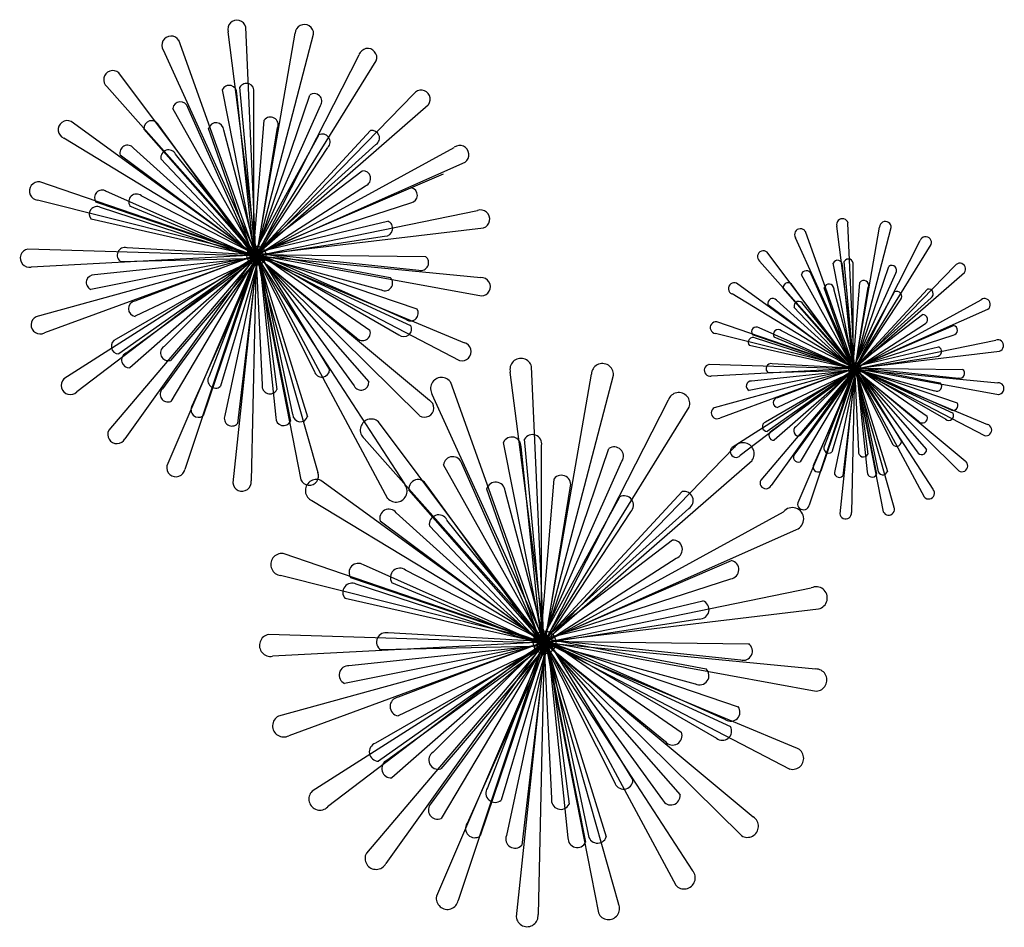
# Model space of a CAD drawing. Extents: x 31.5 to 42.8, y 2.5 to 12.9.
import ezdxf

# ---------------------------------------------------------------- set-up
doc = ezdxf.new("R2010")
doc.units = 0
doc.header["$MEASUREMENT"] = 0
doc.layers.get('0').update_dxf_attribs({"linetype": 'CONTINUOUS'})
doc.layers.add('DIBUJO', color=5, linetype='CONTINUOUS')

# ---------------------------------------------------------------- blocks, each defined once
blk = doc.blocks.new('ARBOL1')
for p, q in [((-3.29, 4.438), (-3.615, 6.977)), ((-3.302, 4.51), (-3.413, 7.031)), ((-3.328, 4.503), (-4.177, 6.879)), ((-3.328, 4.503), (-4.177, 6.879)), ((-3.285, 4.437), (-2.847, 6.959)), ((-3.275, 4.509), (-2.638, 6.951)), ((-3.295, 4.438), (-4.354, 6.768)), ((-3.295, 4.438), (-4.354, 6.768)), ((-3.28, 4.434), (-2.119, 6.715)), ((-3.28, 4.434), (-2.119, 6.715)), ((-3.25, 4.501), (-1.922, 6.646)), ((-3.25, 4.501), (-1.922, 6.646)), ((-3.351, 4.488), (-4.862, 6.508)), ((-3.3, 4.436), (-4.999, 6.35)), ((-3.3, 4.405), (-3.68, 6.313)), ((-3.302, 4.406), (-3.48, 6.344)), ((-3.322, 4.438), (-3.514, 6.271)), ((-3.32, 4.441), (-3.319, 6.284)), ((-3.307, 4.411), (-2.682, 6.254)), ((-3.277, 4.43), (-1.494, 6.268)), ((-3.295, 4.403), (-4.246, 6.101)), ((-3.326, 4.428), (-4.075, 6.112)), ((-3.309, 4.451), (-2.558, 6.134)), ((-3.228, 4.485), (-1.327, 6.143)), ((-3.328, 4.406), (-3.201, 5.968)), ((-3.368, 4.468), (-5.408, 5.952)), ((-3.291, 4.403), (-4.575, 5.865)), ((-3.327, 4.42), (-4.409, 5.912)), ((-3.319, 4.392), (-3.838, 5.871)), ((-3.28, 4.398), (-3.664, 5.854)), ((-3.29, 4.395), (-3.049, 5.881)), ((-3.304, 4.432), (-5.492, 5.761)), ((-3.331, 4.422), (-2.579, 5.797)), ((-3.309, 4.418), (-1.988, 5.848)), ((-3.326, 4.413), (-4.695, 5.647)), ((-3.3, 4.397), (-2.476, 5.656)), ((-3.295, 4.456), (-1.925, 5.688)), ((-3.274, 4.426), (-1.03, 5.656)), ((-3.288, 4.403), (-4.847, 5.567)), ((-3.305, 4.383), (-4.381, 5.523)), ((-3.272, 4.405), (-4.215, 5.578)), ((-3.212, 4.463), (-0.906, 5.488)), ((-3.327, 4.438), (-2.081, 5.389)), ((-3.312, 4.427), (-1.154, 5.355)), ((-3.379, 4.443), (-5.766, 5.26)), ((-3.379, 4.443), (-5.766, 5.26)), ((-3.309, 4.403), (-2.043, 5.218)), ((-3.322, 4.403), (-5.005, 5.153)), ((-3.267, 4.414), (-4.606, 5.102)), ((-3.307, 4.428), (-5.79, 5.053)), ((-3.307, 4.428), (-5.79, 5.053)), ((-3.282, 4.405), (-5.125, 5.03)), ((-3.32, 4.399), (-5.072, 4.97)), ((-3.289, 4.381), (-4.735, 4.984)), ((-3.28, 4.454), (-1.527, 5.023)), ((-3.274, 4.42), (-0.766, 4.934)), ((-3.281, 4.406), (-5.179, 4.835)), ((-3.316, 4.451), (-1.792, 4.813)), ((-3.203, 4.438), (-0.697, 4.737)), ((3.546, 3.138), (3.338, 4.756)), ((3.538, 3.184), (3.467, 4.791)), ((3.549, 3.137), (3.828, 4.745)), ((3.555, 3.183), (3.961, 4.74)), ((-3.315, 4.411), (-1.827, 4.641)), ((3.542, 3.138), (2.867, 4.623)), ((3.542, 3.138), (2.867, 4.623)), ((3.521, 3.179), (2.98, 4.694)), ((3.521, 3.179), (2.98, 4.694)), ((-3.266, 4.424), (-4.77, 4.509)), ((3.552, 3.135), (4.292, 4.59)), ((3.552, 3.135), (4.292, 4.59)), ((3.571, 3.178), (4.418, 4.545)), ((3.571, 3.178), (4.418, 4.545)), ((-3.382, 4.416), (-5.903, 4.494)), ((-3.309, 4.423), (-5.865, 4.288)), ((-3.376, 4.39), (-5.809, 3.721)), ((-3.309, 4.418), (-5.712, 3.536)), ((-3.307, 4.413), (-5.343, 2.861)), ((-3.307, 4.413), (-5.343, 2.861)), ((-3.276, 4.411), (-5.184, 4.031)), ((-3.276, 4.411), (-5.184, 4.031)), ((-3.309, 4.39), (-5.142, 4.198)), ((-3.309, 4.39), (-5.142, 4.198)), ((-3.274, 4.418), (-4.862, 3.295)), ((-3.304, 4.408), (-4.793, 2.326)), ((-3.273, 4.42), (-4.736, 3.137)), ((-3.27, 4.434), (-4.678, 3.9)), ((-3.26, 4.396), (-4.677, 3.725)), ((-3.278, 4.441), (-4.346, 3.381)), ((-3.253, 4.41), (-4.274, 3.221)), ((-3.274, 4.426), (-4.269, 2.753)), ((-3.3, 4.405), (-4.109, 1.976)), ((-3.274, 4.39), (-4.024, 2.706)), ((-3.276, 4.429), (-3.901, 2.586)), ((-3.287, 4.445), (-3.832, 3.042)), ((-3.252, 4.427), (-3.701, 2.925)), ((-3.267, 4.394), (-3.652, 2.591)), ((-3.278, 4.432), (-3.506, 2.5)), ((-3.295, 4.403), (-3.352, 1.844)), ((-3.295, 4.403), (-3.352, 1.844)), ((-3.316, 4.422), (-1.864, 4.027)), ((-3.314, 4.432), (-2.147, 3.48)), ((-3.307, 4.44), (-2.629, 3.096)), ((-3.304, 4.432), (-1.359, 4.407)), ((-3.302, 4.459), (-1.762, 4.169)), ((-3.3, 4.436), (-1.457, 3.811)), ((-3.298, 4.445), (-3.225, 2.941)), ((-3.298, 4.437), (-1.531, 3.622)), ((-3.291, 4.438), (-2.008, 2.975)), ((-3.291, 4.438), (-2.008, 2.975)), ((-3.29, 4.403), (-2.59, 1.941)), ((-3.285, 4.46), (-1.996, 3.568)), ((-3.284, 4.437), (-2.706, 2.578)), ((-3.283, 4.4), (-1.6, 1.81)), ((-3.282, 4.436), (-2.902, 2.527)), ((-3.28, 4.406), (-1.315, 2.767)), ((-3.28, 4.406), (-1.315, 2.767)), ((-3.277, 4.41), (-0.915, 3.423)), ((-3.274, 4.415), (-0.727, 4.167)), ((-3.27, 4.454), (-2.455, 3.115)), ((-3.267, 4.447), (-1.435, 4.253)), ((-3.261, 4.438), (-1.577, 3.688)), ((-3.261, 4.403), (-3.069, 2.57)), ((-3.259, 4.435), (-1.663, 3.512)), ((-3.259, 4.406), (-2.877, 2.603)), ((-3.258, 4.442), (-3.058, 2.888)), ((-3.256, 4.42), (-2.173, 2.929)), ((-3.256, 4.42), (-2.173, 2.929)), ((-3.201, 4.411), (-0.719, 3.958)), ((3.507, 3.17), (2.543, 4.458)), ((-3.363, 4.366), (-5.491, 3.009)), ((-3.363, 4.366), (-5.491, 3.009)), ((-3.344, 4.347), (-4.977, 2.424)), ((-3.295, 4.385), (-4.892, 3.464)), ((-3.273, 4.385), (-4.84, 4.348)), ((-3.291, 4.385), (-4.783, 3.302)), ((-3.28, 4.387), (-4.364, 2.896)), ((-3.32, 4.335), (-4.314, 2.016)), ((-3.294, 4.33), (-3.56, 1.821)), ((-3.294, 4.33), (-3.56, 1.821)), ((-3.267, 4.333), (-2.782, 1.857)), ((-3.242, 4.344), (-1.792, 1.643)), ((-3.222, 4.362), (-1.426, 2.59)), ((-3.222, 4.362), (-1.426, 2.59)), ((-3.208, 4.385), (-0.97, 3.221)), ((3.539, 3.136), (2.456, 4.357)), ((3.539, 3.117), (3.297, 4.333)), ((3.525, 3.138), (3.403, 4.306)), ((3.538, 3.117), (3.424, 4.353)), ((3.527, 3.14), (3.527, 4.315)), ((3.535, 3.121), (3.933, 4.296)), ((3.554, 3.133), (4.69, 4.304)), ((3.542, 3.115), (2.936, 4.198)), ((3.523, 3.131), (3.045, 4.205)), ((3.534, 3.146), (4.012, 4.219)), ((3.585, 3.168), (4.797, 4.225)), ((3.496, 3.157), (2.195, 4.103)), ((3.522, 3.126), (2.832, 4.077)), ((3.527, 3.108), (3.196, 4.051)), ((3.521, 3.117), (3.602, 4.113)), ((3.546, 3.111), (3.699, 4.058)), ((3.537, 3.134), (2.142, 3.981)), ((3.545, 3.115), (2.727, 4.048)), ((3.552, 3.112), (3.307, 4.04)), ((3.52, 3.128), (3.999, 4.004)), ((3.534, 3.125), (4.375, 4.037)), ((3.547, 3.115), (2.553, 3.857)), ((3.523, 3.122), (2.65, 3.909)), ((3.536, 3.103), (2.85, 3.829)), ((3.557, 3.116), (2.956, 3.865)), ((3.539, 3.112), (4.065, 3.915)), ((3.542, 3.149), (4.416, 3.935)), ((3.556, 3.13), (4.987, 3.914)), ((3.522, 3.138), (4.317, 3.744)), ((3.596, 3.154), (5.066, 3.807)), ((3.489, 3.141), (1.967, 3.662)), ((3.489, 3.141), (1.967, 3.662)), ((3.534, 3.115), (4.34, 3.635)), ((3.534, 3.13), (4.674, 3.62)), ((3.535, 3.131), (1.952, 3.53)), ((3.535, 3.131), (1.952, 3.53)), ((3.55, 3.117), (2.376, 3.515)), ((3.525, 3.115), (2.452, 3.594)), ((3.56, 3.122), (2.707, 3.561)), ((3.552, 3.148), (4.67, 3.511)), ((3.551, 3.117), (2.341, 3.391)), ((3.527, 3.113), (2.409, 3.477)), ((3.546, 3.101), (2.624, 3.486)), ((3.529, 3.146), (4.501, 3.377)), ((3.556, 3.126), (5.155, 3.454)), ((3.53, 3.121), (4.478, 3.267)), ((3.601, 3.138), (5.199, 3.328)), ((-0.013, 0.108), (-0.147, 3.15)), ((3.487, 3.124), (1.879, 3.173)), ((3.561, 3.129), (2.602, 3.183)), ((3.538, 3.151), (4.52, 2.966)), ((3.549, 3.152), (4.37, 2.583)), ((0.002, 0.021), (-0.391, 3.086)), ((0.008, 0.02), (0.536, 3.064)), ((0.019, 0.108), (0.788, 3.054)), ((3.534, 3.128), (1.904, 3.042)), ((3.491, 3.107), (1.94, 2.68)), ((3.534, 3.125), (2.002, 2.562)), ((3.499, 3.092), (2.143, 2.227)), ((3.499, 3.092), (2.143, 2.227)), ((3.535, 3.122), (2.237, 2.133)), ((3.535, 3.122), (2.237, 2.133)), ((3.555, 3.121), (2.338, 2.878)), ((3.555, 3.121), (2.338, 2.878)), ((3.534, 3.107), (2.365, 2.985)), ((3.534, 3.107), (2.365, 2.985)), ((3.511, 3.08), (2.47, 1.854)), ((3.542, 3.104), (2.525, 2.517)), ((3.556, 3.125), (2.543, 2.409)), ((3.556, 3.104), (2.558, 3.081)), ((3.537, 3.119), (2.588, 1.791)), ((3.545, 3.104), (2.594, 2.414)), ((3.556, 3.126), (2.624, 2.308)), ((3.558, 3.135), (2.661, 2.795)), ((3.565, 3.111), (2.662, 2.683)), ((3.552, 3.105), (2.861, 2.155)), ((3.554, 3.14), (2.872, 2.464)), ((3.526, 3.072), (2.893, 1.593)), ((3.569, 3.12), (2.918, 2.362)), ((3.556, 3.13), (2.922, 2.064)), ((3.539, 3.117), (3.024, 1.568)), ((3.556, 3.107), (3.078, 2.034)), ((3.555, 3.132), (3.156, 1.957)), ((3.547, 3.142), (3.2, 2.247)), ((3.57, 3.131), (3.283, 2.173)), ((3.56, 3.11), (3.315, 1.96)), ((3.543, 3.069), (3.374, 1.469)), ((3.543, 3.069), (3.374, 1.469)), ((3.553, 3.134), (3.408, 1.902)), ((3.542, 3.115), (3.506, 1.484)), ((3.542, 3.115), (3.506, 1.484)), ((3.529, 3.127), (4.455, 2.875)), ((3.531, 3.134), (4.274, 2.527)), ((3.535, 3.139), (3.967, 2.282)), ((3.536, 3.134), (4.777, 3.118)), ((3.539, 3.136), (4.714, 2.738)), ((3.54, 3.137), (4.667, 2.618)), ((3.541, 3.142), (3.587, 2.183)), ((3.545, 3.138), (4.363, 2.205)), ((3.545, 3.138), (4.363, 2.205)), ((3.546, 3.115), (3.992, 1.546)), ((3.549, 3.137), (3.918, 1.952)), ((3.549, 3.116), (4.438, 1.748)), ((3.55, 3.136), (3.793, 1.92)), ((3.552, 3.118), (4.805, 2.072)), ((3.552, 3.118), (4.805, 2.072)), ((3.554, 3.12), (5.06, 2.49)), ((3.556, 3.123), (5.18, 2.965)), ((3.558, 3.148), (4.078, 2.295)), ((3.56, 3.143), (4.728, 3.02)), ((3.56, 3.071), (3.87, 1.492)), ((3.564, 3.138), (4.638, 2.659)), ((3.564, 3.115), (3.687, 1.947)), ((3.566, 3.14), (3.694, 2.15)), ((3.566, 3.136), (4.583, 2.548)), ((3.566, 3.117), (3.809, 1.968)), ((3.567, 3.126), (4.258, 2.175)), ((3.567, 3.126), (4.258, 2.175)), ((3.576, 3.078), (4.337, 1.661)), ((3.589, 3.089), (4.734, 1.959)), ((3.589, 3.089), (4.734, 1.959)), ((3.598, 3.104), (5.025, 2.362)), ((3.602, 3.121), (5.185, 2.832)), ((-0.045, 0.1), (-1.069, 2.967)), ((-0.045, 0.1), (-1.069, 2.967)), ((-0.005, 0.021), (-1.283, 2.833)), ((-0.005, 0.021), (-1.283, 2.833)), ((0.013, 0.017), (1.415, 2.77)), ((0.013, 0.017), (1.415, 2.77)), ((0.05, 0.097), (1.653, 2.686)), ((0.05, 0.097), (1.653, 2.686)), ((-0.072, 0.082), (-1.896, 2.52)), ((-0.011, 0.019), (-2.061, 2.329)), ((-0.011, -0.019), (-0.47, 2.285)), ((-0.013, -0.017), (-0.228, 2.321)), ((-0.035, 0.025), (-0.033, 2.25)), ((-0.037, 0.021), (-0.268, 2.234)), ((-0.019, -0.011), (0.736, 2.213)), ((0.018, 0.012), (2.169, 2.23)), ((-0.004, -0.021), (-1.153, 2.028)), ((-0.042, 0.009), (-0.946, 2.042)), ((-0.021, 0.037), (0.884, 2.069)), ((0.076, 0.078), (2.371, 2.079)), ((-0.093, 0.057), (-2.555, 1.849)), ((-0.043, 0), (-1.349, 1.8)), ((-0.045, -0.017), (0.109, 1.868)), ((0, -0.021), (-1.549, 1.744)), ((-0.034, -0.034), (-0.66, 1.751)), ((0.014, -0.027), (-0.45, 1.73)), ((-0.021, -0.002), (1.572, 1.723)), ((0.002, -0.03), (0.293, 1.763)), ((-0.016, 0.015), (-2.656, 1.618)), ((-0.048, 0.002), (0.859, 1.662)), ((-0.042, -0.009), (-1.694, 1.48)), ((-0.011, -0.028), (0.985, 1.492)), ((-0.004, 0.043), (1.649, 1.53)), ((0.02, 0.006), (2.729, 1.491)), ((0.004, -0.021), (-1.878, 1.384)), ((0.024, -0.019), (-1.115, 1.397)), ((-0.017, -0.045), (-1.315, 1.331)), ((0.096, 0.052), (2.879, 1.288)), ((-0.043, 0.021), (1.461, 1.169)), ((-0.106, 0.027), (-2.986, 1.014)), ((-0.106, 0.027), (-2.986, 1.014)), ((-0.021, -0.021), (1.506, 0.963)), ((-0.02, 0.007), (2.137, 0.934)), ((-0.037, -0.021), (-2.069, 0.884)), ((0.029, -0.008), (-1.587, 0.823)), ((-0.019, 0.009), (-3.015, 0.763)), ((-0.019, 0.009), (-3.015, 0.763)), ((0.011, -0.019), (-2.213, 0.736)), ((0.003, -0.048), (-1.743, 0.681)), ((0.013, 0.041), (2.129, 0.727)), ((-0.035, -0.025), (-2.15, 0.663)), ((0.021, 0), (3.048, 0.621)), ((0.013, -0.017), (-2.278, 0.5)), ((-0.03, 0.037), (1.81, 0.474)), ((0.107, 0.021), (3.131, 0.382)), ((-0.028, -0.011), (1.767, 0.267)), ((-0.109, -0.005), (-3.153, 0.089)), ((-0.021, 0.003), (-3.106, -0.159)), ((0.03, 0.005), (-1.784, 0.107)), ((0.021, 0), (-1.744, -1.549)), ((0.025, 0.017), (-1.673, -0.628)), ((0.016, 0.025), (-1.273, -1.255)), ((0.02, 0.007), (-1.18, -2.012)), ((0.019, 0.011), (-0.736, -2.213)), ((0.005, 0.03), (-0.653, -1.664)), ((0.047, 0.008), (-0.495, -1.804)), ((0.016, 0.014), (-0.259, -2.318)), ((-0.03, 0.002), (1.723, -0.475)), ((-0.027, 0.014), (1.381, -1.135)), ((-0.019, 0.024), (0.8, -1.599)), ((-0.016, 0.014), (2.332, -0.016)), ((-0.013, 0.046), (1.846, -0.304)), ((-0.011, 0.019), (2.213, -0.736)), ((-0.009, 0.02), (2.124, -0.963)), ((-0.008, 0.029), (0.08, -1.786)), ((0, 0.021), (1.549, -1.744)), ((0, 0.021), (1.549, -1.744)), ((0.007, 0.047), (1.563, -1.028)), ((0.009, 0.02), (0.706, -2.223)), ((0.011, 0.019), (0.47, -2.285)), ((0.026, 0.04), (1.01, -1.575)), ((0.029, 0.032), (2.241, -0.202)), ((0.037, 0.021), (2.069, -0.884)), ((0.039, 0.017), (1.965, -1.096)), ((0.04, 0.026), (0.282, -1.849)), ((0.043, 0), (1.349, -1.8)), ((0.043, 0), (1.349, -1.8)), ((-0.103, -0.037), (-3.039, -0.845)), ((-0.021, -0.003), (-2.921, -1.068)), ((-0.087, -0.066), (-2.655, -1.703)), ((-0.087, -0.066), (-2.655, -1.703)), ((-0.019, -0.009), (-2.477, -1.882)), ((-0.019, -0.009), (-2.477, -1.882)), ((0.019, -0.011), (-2.285, -0.47)), ((0.019, -0.011), (-2.285, -0.47)), ((-0.021, -0.037), (-2.234, -0.268)), ((-0.021, -0.037), (-2.234, -0.268)), ((-0.064, -0.089), (-2.035, -2.41)), ((-0.004, -0.043), (-1.931, -1.154)), ((0.021, -0.002), (-1.896, -1.358)), ((0.022, -0.043), (-1.869, -0.087)), ((-0.016, -0.015), (-1.812, -2.528)), ((0, -0.043), (-1.8, -1.349)), ((0.037, -0.03), (-1.672, -0.839)), ((0.013, -0.041), (-1.295, -1.84)), ((-0.035, -0.103), (-1.234, -2.902)), ((0.046, -0.012), (-1.186, -1.447)), ((-0.011, -0.019), (-0.986, -2.95)), ((0.021, -0.037), (-0.884, -2.069)), ((0.029, -0.032), (-0.435, -2.207)), ((-0.003, -0.109), (-0.324, -3.137)), ((-0.003, -0.109), (-0.324, -3.137)), ((-0.005, -0.021), (-0.073, -3.109)), ((-0.005, -0.021), (-0.073, -3.109)), ((0.002, -0.021), (0.847, -2.993)), ((0.008, -0.02), (1.691, -2.61)), ((0.013, -0.017), (2.385, -1.996)), ((0.013, -0.017), (2.385, -1.996)), ((0.018, -0.012), (2.868, -1.204)), ((0.02, -0.006), (3.095, -0.305)), ((0.029, -0.105), (0.615, -3.093)), ((0.037, -0.021), (0.268, -2.234)), ((0.039, -0.017), (0.5, -2.193)), ((0.059, -0.092), (1.5, -2.775)), ((0.084, -0.07), (2.251, -2.209)), ((0.084, -0.07), (2.251, -2.209)), ((0.101, -0.043), (2.802, -1.448)), ((0.109, -0.011), (3.104, -0.557))]:
    blk.add_line(p, q)
for centre, radius in [((-3.291, 4.42), 0.108), ((3.545, 3.126), 0.0689), ((0, 0), 0.13)]:
    blk.add_circle(centre, radius)
for centre, radius, start, end in [((-3.514, 7.004), 0.105, 14.7714, 194.9825), ((-2.743, 6.955), 0.105, 357.6286, 177.8397), ((-4.266, 6.823), 0.105, 31.9143, 212.1254), ((-4.266, 6.823), 0.105, 31.9143, 212.1254), ((-2.02, 6.681), 0.105, 340.4857, 160.6968), ((-2.02, 6.681), 0.105, 340.4857, 160.6968), ((-4.931, 6.429), 0.105, 49.0571, 229.2682), ((-3.601, 6.277), 0.0875, 356.4447, 155.0938), ((-3.405, 6.299), 0.0875, 350.4447, 149.0938), ((-1.41, 6.206), 0.105, 323.3429, 143.554), ((-2.631, 6.183), 0.0875, 326.4447, 125.0938), ((-4.159, 6.09), 0.0875, 14.4447, 173.0938), ((-5.45, 5.857), 0.105, 66.2, 246.4111), ((-3.131, 5.913), 0.0885, 339.0719, 141.7495), ((-4.488, 5.873), 0.0875, 26.4447, 185.0938), ((-3.752, 5.849), 0.0885, 3.0719, 165.7495), ((-1.972, 5.762), 0.0875, 302.4447, 101.0938), ((-2.538, 5.719), 0.0885, 315.0719, 117.7495), ((-4.763, 5.593), 0.0875, 38.4447, 197.0938), ((-4.294, 5.538), 0.0885, 27.0719, 189.7495), ((-0.968, 5.572), 0.105, 306.2, 126.4111), ((-2.075, 5.3), 0.0885, 291.0719, 93.7495), ((-5.778, 5.157), 0.105, 83.3429, 263.554), ((-5.778, 5.157), 0.105, 83.3429, 263.554), ((-1.54, 5.109), 0.0875, 278.4447, 77.0938), ((-5.054, 5.08), 0.0875, 56.4447, 215.0938), ((-4.661, 5.034), 0.0885, 51.0719, 213.7495), ((-5.113, 4.892), 0.0875, 62.4447, 221.0938), ((-0.731, 4.836), 0.105, 289.0571, 109.2682), ((3.403, 4.774), 0.0666, 14.7714, 194.9825), ((-1.822, 4.73), 0.0885, 267.0719, 69.7495), ((2.923, 4.659), 0.0666, 31.9143, 212.1254), ((2.923, 4.659), 0.0666, 31.9143, 212.1254), ((3.894, 4.742), 0.0666, 357.6286, 177.8397), ((4.355, 4.568), 0.0666, 340.4857, 160.6968), ((4.355, 4.568), 0.0666, 340.4857, 160.6968), ((-4.792, 4.423), 0.0885, 75.0719, 237.7495), ((-5.884, 4.391), 0.105, 100.4857, 280.6968), ((-1.411, 4.337), 0.0875, 254.4447, 53.0938), ((2.499, 4.407), 0.0666, 49.0571, 229.2682), ((3.347, 4.31), 0.0558, 356.4447, 155.0938), ((3.472, 4.324), 0.0558, 350.4447, 149.0938), ((3.966, 4.25), 0.0558, 326.4447, 125.0938), ((4.744, 4.265), 0.0666, 323.3429, 143.554), ((-5.147, 4.111), 0.0875, 86.4447, 245.0938), ((-5.147, 4.111), 0.0875, 86.4447, 245.0938), ((-1.823, 4.105), 0.0885, 243.0719, 45.7495), ((-0.723, 4.063), 0.105, 271.9143, 92.1254), ((2.991, 4.191), 0.0558, 14.4447, 173.0938), ((2.168, 4.042), 0.0666, 66.2, 246.4111), ((2.782, 4.053), 0.0558, 26.4447, 185.0938), ((3.251, 4.037), 0.0564, 3.0719, 165.7495), ((3.647, 4.078), 0.0564, 339.0719, 141.7495), ((4.025, 3.954), 0.0564, 315.0719, 117.7495), ((4.386, 3.982), 0.0558, 302.4447, 101.0938), ((-4.664, 3.812), 0.0885, 99.0719, 261.7495), ((2.606, 3.874), 0.0558, 38.4447, 197.0938), ((2.906, 3.839), 0.0564, 27.0719, 189.7495), ((5.026, 3.861), 0.0666, 306.2, 126.4111), ((-5.76, 3.628), 0.105, 117.6286, 297.8397), ((-1.529, 3.76), 0.0875, 236.4447, 35.0938), ((4.32, 3.688), 0.0564, 291.0719, 93.7495), ((-1.607, 3.58), 0.0875, 230.4447, 29.0938), ((1.96, 3.596), 0.0666, 83.3429, 263.554), ((1.96, 3.596), 0.0666, 83.3429, 263.554), ((2.421, 3.547), 0.0558, 56.4447, 215.0938), ((4.661, 3.566), 0.0558, 278.4447, 77.0938), ((-2.078, 3.536), 0.0885, 219.0719, 21.7495), ((2.671, 3.517), 0.0564, 51.0719, 213.7495), ((-4.861, 3.382), 0.0875, 110.4447, 269.0938), ((-4.298, 3.307), 0.0885, 123.0719, 285.7495), ((-0.942, 3.322), 0.105, 254.7714, 74.9825), ((2.383, 3.427), 0.0558, 62.4447, 221.0938), ((4.481, 3.324), 0.0564, 267.0719, 69.7495), ((5.177, 3.391), 0.0666, 289.0571, 109.2682), ((-4.744, 3.224), 0.0875, 116.4447, 275.0938), ((-0.269, 3.118), 0.126, 14.7714, 194.9825), ((0.662, 3.059), 0.126, 357.6286, 177.8397), ((1.892, 3.108), 0.0666, 100.4857, 280.6968), ((2.588, 3.128), 0.0564, 75.0719, 237.7495), ((-3.758, 2.993), 0.0885, 147.0719, 309.7495), ((-2.543, 3.119), 0.0885, 195.0719, 357.7495), ((4.743, 3.074), 0.0558, 254.4447, 53.0938), ((-5.417, 2.935), 0.105, 134.7714, 314.9825), ((-5.417, 2.935), 0.105, 134.7714, 314.9825), ((-3.137, 2.927), 0.0885, 171.0719, 333.7495), ((-2.095, 2.968), 0.0875, 206.4447, 5.0938), ((-2.095, 2.968), 0.0875, 206.4447, 5.0938), ((-1.176, 2.9), 0.126, 31.9143, 212.1254), ((2.361, 2.929), 0.0558, 86.4447, 245.0938), ((2.361, 2.929), 0.0558, 86.4447, 245.0938), ((4.481, 2.926), 0.0564, 243.0719, 45.7495), ((5.182, 2.899), 0.0666, 271.9143, 92.1254), ((-4.303, 2.834), 0.0875, 134.4447, 293.0938), ((1.534, 2.728), 0.126, 340.4857, 160.6968), ((-3.951, 2.658), 0.0875, 146.4447, 305.0938), ((-1.37, 2.678), 0.105, 237.6286, 57.8397), ((-1.37, 2.678), 0.105, 237.6286, 57.8397), ((2.67, 2.739), 0.0564, 99.0719, 261.7495), ((4.668, 2.706), 0.0558, 236.4447, 35.0938), ((-3.57, 2.559), 0.0875, 158.4447, 317.0938), ((-2.789, 2.607), 0.0875, 182.4447, 341.0938), ((1.971, 2.621), 0.0666, 117.6286, 297.8397), ((4.618, 2.591), 0.0558, 230.4447, 29.0938), ((-2.982, 2.564), 0.0875, 176.4447, 335.0938), ((-1.979, 2.425), 0.126, 49.0571, 229.2682), ((2.544, 2.465), 0.0558, 110.4447, 269.0938), ((4.318, 2.562), 0.0564, 219.0719, 21.7495), ((5.042, 2.426), 0.0666, 254.7714, 74.9825), ((-4.885, 2.375), 0.105, 151.9143, 332.1254), ((-0.138, 2.267), 0.106, 350.4447, 149.0938), ((2.619, 2.364), 0.0558, 116.4447, 275.0938), ((2.903, 2.416), 0.0564, 123.0719, 285.7495), ((-0.374, 2.24), 0.106, 356.4447, 155.0938), ((2.27, 2.155), 0.126, 323.3429, 143.554), ((4.022, 2.297), 0.0564, 195.0719, 357.7495), ((0.796, 2.127), 0.106, 326.4447, 125.0938), ((2.189, 2.18), 0.0666, 134.7714, 314.9825), ((2.189, 2.18), 0.0666, 134.7714, 314.9825), ((2.9, 2.115), 0.0558, 134.4447, 293.0938), ((3.247, 2.217), 0.0564, 147.0719, 309.7495), ((3.643, 2.174), 0.0564, 171.0719, 333.7495), ((4.308, 2.2), 0.0558, 206.4447, 5.0938), ((4.308, 2.2), 0.0558, 206.4447, 5.0938), ((-1.048, 2.015), 0.106, 14.4447, 173.0938), ((3.124, 2.003), 0.0558, 146.4447, 305.0938), ((4.769, 2.016), 0.0666, 237.6286, 57.8397), ((4.769, 2.016), 0.0666, 237.6286, 57.8397), ((-4.211, 1.996), 0.105, 169.0571, 349.2682), ((-2.686, 1.899), 0.105, 203.3429, 23.554), ((3.367, 1.94), 0.0558, 158.4447, 317.0938), ((3.742, 1.943), 0.0558, 176.4447, 335.0938), ((3.865, 1.97), 0.0558, 182.4447, 341.0938), ((-3.456, 1.832), 0.105, 186.2, 6.4111), ((-3.456, 1.832), 0.105, 186.2, 6.4111), ((-2.606, 1.734), 0.126, 66.2, 246.4111), ((-1.696, 1.728), 0.126, 220.4857, 40.6968), ((-1.444, 1.753), 0.106, 26.4447, 185.0938), ((-0.557, 1.724), 0.107, 3.0719, 165.7495), ((0.193, 1.802), 0.107, 339.0719, 141.7495), ((2.529, 1.822), 0.0666, 151.9143, 332.1254), ((1.593, 1.619), 0.106, 302.4447, 101.0938), ((4.388, 1.704), 0.0666, 220.4857, 40.6968), ((0.909, 1.567), 0.107, 315.0719, 117.7495), ((2.958, 1.581), 0.0666, 169.0571, 349.2682), ((-1.777, 1.415), 0.106, 38.4447, 197.0938), ((2.831, 1.409), 0.13, 291.6951, 140.916), ((3.44, 1.477), 0.0666, 186.2, 6.4111), ((3.44, 1.477), 0.0666, 186.2, 6.4111), ((3.931, 1.519), 0.0666, 203.3429, 23.554), ((-1.21, 1.349), 0.107, 27.0719, 189.7495), ((1.468, 1.062), 0.107, 291.0719, 93.7495), ((-3.001, 0.889), 0.126, 83.3429, 263.554), ((-3.001, 0.889), 0.126, 83.3429, 263.554), ((-2.127, 0.796), 0.106, 56.4447, 215.0938), ((2.114, 0.831), 0.106, 278.4447, 77.0938), ((-1.654, 0.74), 0.107, 51.0719, 213.7495), ((-2.199, 0.57), 0.106, 62.4447, 221.0938), ((3.104, 0.507), 0.127, 282.0222, 116.3032), ((1.773, 0.373), 0.107, 267.0719, 69.7495), ((-3.13, -0.035), 0.126, 100.4857, 280.6968), ((-1.812, 0.003), 0.107, 75.0719, 237.7495), ((2.269, -0.1), 0.106, 254.4447, 53.0938), ((-2.24, -0.374), 0.106, 86.4447, 245.0938), ((-2.24, -0.374), 0.106, 86.4447, 245.0938), ((1.772, -0.38), 0.107, 243.0719, 45.7495), ((3.1, -0.431), 0.126, 271.9143, 92.1254), ((-1.657, -0.734), 0.107, 99.0719, 261.7495), ((2.127, -0.796), 0.106, 236.4447, 35.0938), ((-2.98, -0.956), 0.126, 117.6286, 297.8397), ((2.032, -1.014), 0.106, 230.4447, 29.0938), ((1.464, -1.068), 0.107, 219.0719, 21.7495), ((-1.895, -1.253), 0.106, 110.4447, 269.0938), ((2.835, -1.326), 0.126, 254.7714, 74.9825), ((-1.753, -1.444), 0.106, 116.4447, 275.0938), ((-1.215, -1.344), 0.107, 123.0719, 285.7495), ((-0.563, -1.722), 0.107, 147.0719, 309.7495), ((0.903, -1.571), 0.107, 195.0719, 357.7495), ((-2.566, -1.792), 0.126, 134.7714, 314.9825), ((-2.566, -1.792), 0.126, 134.7714, 314.9825), ((0.186, -1.802), 0.107, 171.0719, 333.7495), ((1.444, -1.753), 0.106, 206.4447, 5.0938), ((1.444, -1.753), 0.106, 206.4447, 5.0938), ((-1.221, -1.915), 0.106, 134.4447, 293.0938), ((2.318, -2.103), 0.126, 237.6286, 57.8397), ((2.318, -2.103), 0.126, 237.6286, 57.8397), ((-0.796, -2.127), 0.106, 146.4447, 305.0938), ((-0.337, -2.246), 0.106, 158.4447, 317.0938), ((0.374, -2.24), 0.106, 176.4447, 335.0938), ((0.606, -2.189), 0.106, 182.4447, 341.0938), ((-1.924, -2.469), 0.126, 151.9143, 332.1254), ((1.596, -2.693), 0.126, 220.4857, 40.6968), ((-1.11, -2.926), 0.126, 169.0571, 349.2682), ((0.731, -3.043), 0.126, 203.3429, 23.554), ((-0.199, -3.124), 0.126, 186.2, 6.4111), ((-0.199, -3.124), 0.126, 186.2, 6.4111)]:
    blk.add_arc(centre, radius, start, end)

msp = doc.modelspace()

# ---------------------------------------------------------------- block references
at = {"layer": 'DIBUJO'}
msp.add_blockref('ARBOL1', (37.536, 5.742), dxfattribs=at)

doc.saveas('drawing.dxf')
